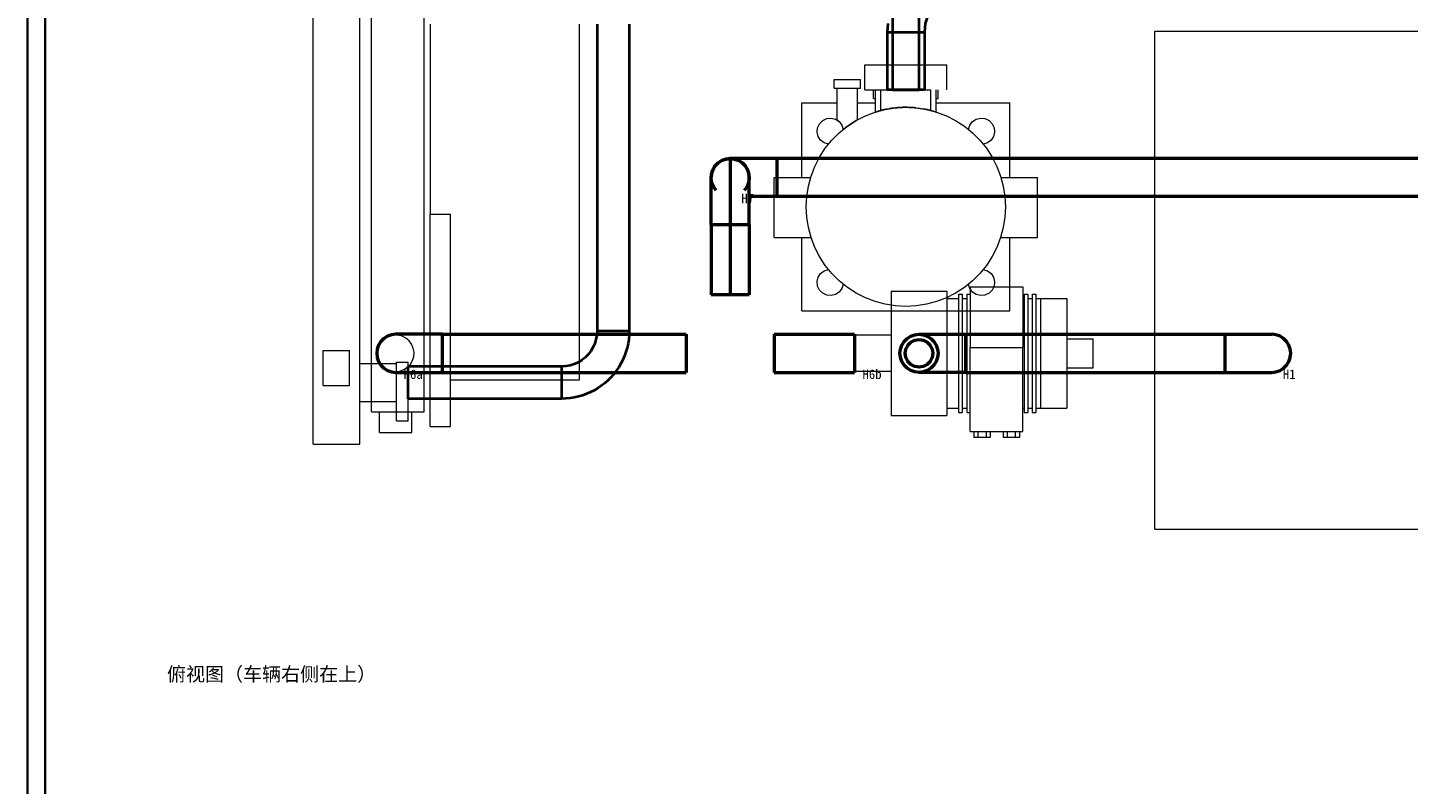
# Model space of a CAD drawing. Header units: millimetres. Extents: x 0 to 1189, y 0 to 841.
# Tile 28 of 53: x 0 to 396, y 442 to 659. Entities that reach past the tile are written whole.
import ezdxf
from ezdxf.enums import TextEntityAlignment as Align

# ---------------------------------------------------------------- set-up
doc = ezdxf.new("R2010")
doc.units = ezdxf.units.MM
for name, color, linetype, lineweight, true_color in [('CONTEXT', 7, 'Continuous', 18, 0xa5a5a5), ('COOLANT', 7, 'Continuous', 50, 0x1e8c46), ('FRAME', 7, 'Continuous', 35, 0x3c3c3c), ('REFRIG', 7, 'Continuous', 40, 0xc83c28), ('TEXT', 7, 'Continuous', 18, 0x141414)]:
    doc.layers.add(name, color=color, linetype=linetype, lineweight=lineweight, true_color=true_color)
doc.styles.add('ZH', font='simsun.ttc')

msp = doc.modelspace()

# ---------------------------------------------------------------- linework, layer by layer
at = {"layer": 'CONTEXT'}
for points in [[(81.9, 539.96), (81.9, 751.64)], [(95.34, 539.96), (95.34, 751.64)], [(98.7, 549.2), (98.7, 742.4)], [(113.82, 549.2), (113.82, 742.4)], [(115.5, 660.44), (115.5, 659.11), (115.5, 657.78), (115.5, 656.45), (115.5, 655.12), (115.5, 653.79), (115.5, 652.46), (115.5, 651.12), (115.5, 649.79), (115.5, 648.46), (115.5, 647.13), (115.5, 645.8), (115.5, 644.47), (115.5, 643.14), (115.5, 641.81), (115.5, 640.48), (115.5, 639.14), (115.5, 637.81), (115.5, 636.48), (115.5, 635.15), (115.5, 633.82), (115.5, 632.49), (115.5, 631.16), (115.5, 629.83), (115.5, 628.5), (115.5, 627.17), (115.5, 625.83), (115.5, 624.5), (115.5, 623.17), (115.5, 621.84), (115.5, 620.51), (115.5, 619.18), (115.5, 617.85), (115.5, 616.52), (115.5, 615.19), (115.5, 613.86), (115.5, 612.52), (115.5, 611.19), (115.5, 609.86), (115.5, 608.53), (115.5, 607.2), (115.5, 605.87)], [(158.34, 558.44), (158.34, 561.35), (158.34, 564.26), (158.34, 567.18), (158.34, 570.09), (158.34, 573), (158.34, 575.91), (158.34, 578.82), (158.34, 581.74), (158.34, 584.65), (158.34, 587.56), (158.34, 590.47), (158.34, 593.38), (158.34, 596.3), (158.34, 599.21), (158.34, 602.12), (158.34, 605.03), (158.34, 607.94), (158.34, 610.86), (158.34, 613.77), (158.34, 616.68), (158.34, 619.59), (158.34, 622.5), (158.34, 625.42), (158.34, 628.33), (158.34, 631.24), (158.34, 634.15), (158.34, 637.06), (158.34, 639.98), (158.34, 642.89), (158.34, 645.8), (158.34, 648.71), (158.34, 651.62), (158.34, 654.54), (158.34, 657.45), (158.34, 660.36)], [(323.4, 515.6), (323.4, 658.4)], [(323.4, 658.4), (516.6, 658.4)], [(240.24, 641.6), (240.24, 648.74)], [(240.24, 648.74), (263.76, 648.74)], [(263.76, 641.6), (263.76, 648.74)], [(231.42, 644.54), (232.68, 644.54), (233.94, 644.54), (235.2, 644.54), (236.46, 644.54), (237.72, 644.54), (238.98, 644.54)], [(231.42, 642.02), (231.42, 644.54)], [(231.42, 642.02), (232.68, 642.02), (233.94, 642.02), (235.2, 642.02), (236.46, 642.02), (237.72, 642.02), (238.98, 642.02)], [(232.26, 632.92), (232.26, 642.02)], [(238.14, 632.97), (238.14, 642.02)], [(238.98, 642.02), (238.98, 644.54)], [(240.24, 641.6), (243.31, 641.6)], [(242.76, 639.08), (242.76, 641.6)], [(242.76, 639.08), (243.31, 639.08)], [(243.31, 641.6), (243.57, 641.6), (243.82, 641.6), (244.08, 641.6), (244.34, 641.6), (244.6, 641.6), (244.86, 641.6)], [(243.31, 635.2), (243.31, 641.6)], [(244.86, 641.6), (246.16, 641.6), (247.46, 641.6), (248.75, 641.6), (250.05, 641.6), (251.35, 641.6), (252.65, 641.6), (253.95, 641.6), (255.25, 641.6), (256.54, 641.6), (257.84, 641.6), (259.14, 641.6)], [(244.86, 635.65), (244.86, 641.6)], [(259.14, 635.65), (259.14, 641.6)], [(260.69, 635.2), (260.69, 641.6)], [(260.69, 639.08), (261.24, 639.08)], [(261.24, 639.08), (261.24, 641.6)], [(222.18, 616.4), (222.18, 637.82)], [(222.18, 637.82), (232.26, 637.82)], [(252, 636.56), (254.99, 636.4), (257.94, 635.94), (260.83, 635.16), (263.62, 634.09), (266.28, 632.73), (268.79, 631.11), (271.11, 629.22), (273.22, 627.11), (275.11, 624.79), (276.73, 622.28), (278.09, 619.62), (279.16, 616.83), (279.94, 613.94), (280.4, 610.99), (280.56, 608), (280.4, 605.01), (279.94, 602.06), (279.16, 599.17), (278.09, 596.38), (276.73, 593.72), (275.11, 591.21), (273.22, 588.89), (271.11, 586.78), (268.79, 584.89), (266.28, 583.27), (263.62, 581.91), (260.83, 580.84), (257.94, 580.06), (254.99, 579.6), (252, 579.44), (249.01, 579.6), (246.06, 580.06), (243.17, 580.84), (240.38, 581.91), (237.72, 583.27), (235.21, 584.89), (232.89, 586.78), (230.78, 588.89), (228.89, 591.21), (227.27, 593.72), (225.91, 596.38), (224.84, 599.17), (224.06, 602.06), (223.6, 605.01), (223.44, 608), (223.6, 610.99), (224.06, 613.94), (224.84, 616.83), (225.91, 619.62), (227.27, 622.28), (228.89, 624.79), (230.78, 627.11), (232.89, 629.22), (235.21, 631.11), (237.72, 632.73), (240.38, 634.09), (243.17, 635.16), (246.06, 635.94), (249.01, 636.4), (252, 636.56)], [(238.14, 637.82), (243.31, 637.82)], [(243.31, 635.2), (243.63, 635.31), (243.95, 635.4), (244.28, 635.5), (244.6, 635.59), (244.93, 635.67), (245.26, 635.75)], [(244.86, 635.65), (244.65, 635.6), (244.45, 635.54), (244.24, 635.49), (244.04, 635.43), (243.83, 635.37), (243.63, 635.31)], [(245, 635.69), (244.98, 635.68), (244.95, 635.68), (244.93, 635.67), (244.91, 635.67), (244.88, 635.66), (244.86, 635.65)], [(245.17, 635.73), (245.15, 635.73), (245.13, 635.72), (245.1, 635.71), (245.08, 635.71), (245.06, 635.7), (245.04, 635.7)], [(245.38, 635.78), (245.34, 635.77), (245.31, 635.77), (245.27, 635.76), (245.24, 635.75), (245.2, 635.74), (245.17, 635.73)], [(245.59, 635.83), (245.56, 635.82), (245.52, 635.82), (245.48, 635.81), (245.45, 635.8), (245.41, 635.79), (245.38, 635.78)], [(245.48, 635.81), (245.51, 635.81), (245.55, 635.82), (245.58, 635.83), (245.61, 635.84), (245.64, 635.84), (245.67, 635.85)], [(245.73, 635.86), (245.71, 635.86), (245.69, 635.85), (245.66, 635.85), (245.64, 635.84), (245.62, 635.84), (245.59, 635.83)], [(245.8, 635.88), (245.79, 635.88), (245.78, 635.87), (245.77, 635.87), (245.76, 635.87), (245.75, 635.87), (245.74, 635.87)], [(246.04, 635.93), (246, 635.92), (245.96, 635.91), (245.92, 635.91), (245.89, 635.9), (245.85, 635.89), (245.81, 635.88)], [(245.86, 635.89), (246.08, 635.94), (246.3, 635.98), (246.52, 636.03), (246.73, 636.07), (246.95, 636.11), (247.17, 636.15)], [(246.07, 635.94), (246.07, 635.94), (246.06, 635.94), (246.06, 635.94), (246.06, 635.94), (246.06, 635.93), (246.05, 635.93)], [(246.09, 635.94), (246.09, 635.94), (246.09, 635.94), (246.09, 635.94), (246.09, 635.94), (246.09, 635.94), (246.09, 635.94)], [(246.14, 635.95), (246.13, 635.95), (246.13, 635.95), (246.13, 635.95), (246.12, 635.95), (246.12, 635.95), (246.11, 635.95)], [(246.6, 636.04), (246.52, 636.03), (246.45, 636.02), (246.37, 636), (246.3, 635.98), (246.22, 635.97), (246.15, 635.95)], [(246.97, 636.11), (246.96, 636.11), (246.96, 636.11), (246.95, 636.11), (246.95, 636.11), (246.95, 636.11), (246.94, 636.11)], [(247.17, 636.15), (247.17, 636.15), (247.17, 636.15), (247.17, 636.15), (247.17, 636.15), (247.17, 636.15), (247.17, 636.15)], [(247.18, 636.15), (247.27, 636.17), (247.36, 636.18), (247.46, 636.2), (247.55, 636.21), (247.65, 636.23), (247.74, 636.24)], [(248.16, 636.3), (248.03, 636.28), (247.91, 636.27), (247.78, 636.25), (247.65, 636.23), (247.53, 636.21), (247.4, 636.19)], [(248.14, 636.3), (248.15, 636.3), (248.15, 636.3), (248.15, 636.3), (248.15, 636.3), (248.15, 636.3), (248.15, 636.3)], [(248.43, 636.34), (248.38, 636.33), (248.34, 636.32), (248.29, 636.32), (248.25, 636.31), (248.2, 636.31), (248.16, 636.3)], [(248.42, 636.33), (248.42, 636.34), (248.42, 636.34), (248.42, 636.34), (248.43, 636.34), (248.43, 636.34), (248.43, 636.34)], [(248.66, 636.36), (248.65, 636.36), (248.63, 636.36), (248.62, 636.36), (248.61, 636.36), (248.6, 636.36), (248.58, 636.35)], [(248.58, 636.35), (248.6, 636.36), (248.61, 636.36), (248.62, 636.36), (248.63, 636.36), (248.65, 636.36), (248.66, 636.36)], [(249.29, 636.43), (249.21, 636.42), (249.14, 636.42), (249.07, 636.41), (249, 636.4), (248.92, 636.39), (248.85, 636.39)], [(249, 636.4), (249.12, 636.41), (249.24, 636.43), (249.36, 636.44), (249.48, 636.45), (249.6, 636.46), (249.72, 636.47)], [(250.15, 636.5), (250.02, 636.49), (249.88, 636.48), (249.75, 636.47), (249.62, 636.46), (249.49, 636.45), (249.36, 636.44)], [(250.03, 636.49), (250.05, 636.49), (250.07, 636.49), (250.09, 636.5), (250.11, 636.5), (250.13, 636.5), (250.15, 636.5)], [(250.15, 636.5), (250.16, 636.5), (250.16, 636.5), (250.16, 636.5), (250.17, 636.5), (250.17, 636.5), (250.17, 636.5)], [(252, 636.56), (251.72, 636.56), (251.44, 636.55), (251.16, 636.55), (250.88, 636.54), (250.6, 636.53), (250.33, 636.51)], [(250.52, 636.52), (250.77, 636.53), (251.01, 636.54), (251.25, 636.55), (251.5, 636.56), (251.74, 636.56), (251.99, 636.56)], [(252, 636.56), (253.2, 636.53), (254.4, 636.46), (255.6, 636.33), (256.79, 636.16), (257.97, 635.93), (259.14, 635.65)], [(252, 636.56), (252.31, 636.56), (252.62, 636.55), (252.93, 636.54), (253.24, 636.53), (253.55, 636.52), (253.86, 636.5)], [(254.92, 636.41), (254.43, 636.46), (253.95, 636.49), (253.46, 636.52), (252.97, 636.54), (252.49, 636.56), (252, 636.56)], [(252, 636.56), (252, 636.56), (252, 636.56), (252, 636.56), (252, 636.56), (252, 636.56), (252, 636.56)], [(253.97, 636.49), (254.47, 636.45), (254.96, 636.41), (255.46, 636.35), (255.96, 636.28), (256.45, 636.21), (256.94, 636.13)], [(260.69, 635.2), (260.08, 635.39), (259.45, 635.57), (258.83, 635.73), (258.2, 635.88), (257.57, 636.01), (256.93, 636.13)], [(257.51, 636.02), (257.68, 635.99), (257.85, 635.96), (258.01, 635.92), (258.18, 635.88), (258.35, 635.85), (258.51, 635.81)], [(258.69, 635.77), (259.03, 635.68), (259.36, 635.59), (259.7, 635.5), (260.03, 635.41), (260.36, 635.31), (260.69, 635.2)], [(260.69, 637.82), (281.82, 637.82)], [(281.82, 616.4), (281.82, 637.82)], [(229.78, 625.94), (228.56, 626.33), (227.54, 627.11), (226.85, 628.19), (226.55, 629.43), (226.68, 630.71), (227.23, 631.86), (228.14, 632.77), (229.29, 633.32), (230.57, 633.45), (231.81, 633.15), (232.89, 632.46), (233.67, 631.44), (234.06, 630.22)], [(232.26, 632.92), (232.4, 632.84), (232.54, 632.74), (232.67, 632.64), (232.8, 632.53), (232.93, 632.42), (233.04, 632.3)], [(234.06, 630.22), (234.71, 630.73), (235.37, 631.22), (236.04, 631.69), (236.73, 632.13), (237.43, 632.56), (238.14, 632.97)], [(235.36, 631.21), (235.14, 631.05), (234.92, 630.89), (234.7, 630.73), (234.49, 630.56), (234.27, 630.39), (234.06, 630.22)], [(238.14, 632.97), (237.74, 632.74), (237.34, 632.51), (236.94, 632.27), (236.55, 632.02), (236.16, 631.76), (235.78, 631.5)], [(269.94, 630.22), (270.33, 631.44), (271.11, 632.46), (272.19, 633.15), (273.43, 633.45), (274.71, 633.32), (275.86, 632.77), (276.77, 631.86), (277.32, 630.71), (277.45, 629.43), (277.15, 628.19), (276.46, 627.11), (275.44, 626.33), (274.22, 625.94)], [(214.2, 616.4), (224.7, 616.4)], [(214.2, 599.18), (214.2, 616.4)], [(279.3, 616.4), (289.8, 616.4)], [(289.8, 599.18), (289.8, 616.4)], [(115.5, 545), (115.5, 605.87)], [(115.5, 605.87), (121.38, 605.87)], [(121.38, 545), (121.38, 605.87)], [(214.2, 599.18), (224.84, 599.18)], [(222.18, 578.18), (222.18, 599.18)], [(279.16, 599.18), (289.8, 599.18)], [(281.82, 578.18), (281.82, 599.18)], [(234.06, 585.78), (233.67, 584.56), (232.89, 583.54), (231.81, 582.85), (230.57, 582.55), (229.29, 582.68), (228.14, 583.23), (227.23, 584.14), (226.68, 585.29), (226.55, 586.57), (226.85, 587.81), (227.54, 588.89), (228.56, 589.67), (229.78, 590.06)], [(274.22, 590.06), (275.44, 589.67), (276.46, 588.89), (277.15, 587.81), (277.45, 586.57), (277.32, 585.29), (276.77, 584.14), (275.86, 583.23), (274.71, 582.68), (273.43, 582.55), (272.19, 582.85), (271.11, 583.54), (270.33, 584.56), (269.94, 585.78)], [(247.8, 583.85), (263.76, 583.85)], [(247.8, 583.85), (247.8, 582.62), (247.8, 581.39), (247.8, 580.16), (247.8, 578.93), (247.8, 577.69), (247.8, 576.46), (247.8, 575.23), (247.8, 574), (247.8, 572.77), (247.8, 571.54), (247.8, 570.31), (247.8, 569.08), (247.8, 567.85), (247.8, 566.62), (247.8, 565.38), (247.8, 564.15), (247.8, 562.92), (247.8, 561.69), (247.8, 560.46), (247.8, 559.23), (247.8, 558), (247.8, 556.77), (247.8, 555.54), (247.8, 554.31), (247.8, 553.07), (247.8, 551.84), (247.8, 550.61), (247.8, 549.38), (247.8, 548.15)], [(263.76, 583.85), (263.76, 582.62), (263.76, 581.39), (263.76, 580.16), (263.76, 578.93), (263.76, 577.69), (263.76, 576.46), (263.76, 575.23), (263.76, 574), (263.76, 572.77), (263.76, 571.54), (263.76, 570.31), (263.76, 569.08), (263.76, 567.85), (263.76, 566.62), (263.76, 565.38), (263.76, 564.15), (263.76, 562.92), (263.76, 561.69), (263.76, 560.46), (263.76, 559.23), (263.76, 558), (263.76, 556.77), (263.76, 555.54), (263.76, 554.31), (263.76, 553.07), (263.76, 551.84), (263.76, 550.61), (263.76, 549.38), (263.76, 548.15)], [(267.12, 583.01), (268.17, 583.01)], [(267.12, 583.01), (267.12, 581.79), (267.12, 580.58), (267.12, 579.37), (267.12, 578.15), (267.12, 576.93), (267.12, 575.72), (267.12, 574.5), (267.12, 573.29), (267.12, 572.08), (267.12, 570.86), (267.12, 569.64), (267.12, 568.43), (267.12, 567.21), (267.12, 566), (267.12, 564.78), (267.12, 563.57), (267.12, 562.36), (267.12, 561.14), (267.12, 559.92), (267.12, 558.71), (267.12, 557.5), (267.12, 556.28), (267.12, 555.07), (267.12, 553.85), (267.12, 552.63), (267.12, 551.42), (267.12, 550.21), (267.12, 548.99)], [(268.17, 583.01), (268.17, 581.79), (268.17, 580.58), (268.17, 579.37), (268.17, 578.15), (268.17, 576.93), (268.17, 575.72), (268.17, 574.5), (268.17, 573.29), (268.17, 572.08), (268.17, 570.86), (268.17, 569.64), (268.17, 568.43), (268.17, 567.21), (268.17, 566), (268.17, 564.78), (268.17, 563.57), (268.17, 562.36), (268.17, 561.14), (268.17, 559.92), (268.17, 558.71), (268.17, 557.5), (268.17, 556.28), (268.17, 555.07), (268.17, 553.85), (268.17, 552.63), (268.17, 551.42), (268.17, 550.21), (268.17, 548.99)], [(269.47, 583.01), (269.47, 581.79), (269.47, 580.58), (269.47, 579.37), (269.47, 578.15), (269.47, 576.93), (269.47, 575.72), (269.47, 574.5), (269.47, 573.29), (269.47, 572.08), (269.47, 570.86), (269.47, 569.64), (269.47, 568.43), (269.47, 567.21), (269.47, 566), (269.47, 564.78), (269.47, 563.57), (269.47, 562.36), (269.47, 561.14), (269.47, 559.92), (269.47, 558.71), (269.47, 557.5), (269.47, 556.28), (269.47, 555.07), (269.47, 553.85), (269.47, 552.63), (269.47, 551.42), (269.47, 550.21), (269.47, 548.99)], [(269.47, 583.01), (270.48, 583.01)], [(270.48, 585.11), (285.6, 585.11)], [(270.48, 585.11), (270.48, 583.87), (270.48, 582.62), (270.48, 581.38), (270.48, 580.13), (270.48, 578.88), (270.48, 577.64), (270.48, 576.39), (270.48, 575.15), (270.48, 573.9), (270.48, 572.66), (270.48, 571.41), (270.48, 570.17), (270.48, 568.92), (270.48, 567.68)], [(285.6, 585.11), (285.6, 583.87), (285.6, 582.62), (285.6, 581.38), (285.6, 580.13), (285.6, 578.88), (285.6, 577.64), (285.6, 576.39), (285.6, 575.15), (285.6, 573.9), (285.6, 572.66), (285.6, 571.41), (285.6, 570.17), (285.6, 568.92), (285.6, 567.68)], [(285.94, 583.01), (285.94, 581.79), (285.94, 580.58), (285.94, 579.37), (285.94, 578.15), (285.94, 576.93), (285.94, 575.72), (285.94, 574.5), (285.94, 573.29), (285.94, 572.08), (285.94, 570.86), (285.94, 569.64), (285.94, 568.43), (285.94, 567.21), (285.94, 566), (285.94, 564.78), (285.94, 563.57), (285.94, 562.36), (285.94, 561.14), (285.94, 559.92), (285.94, 558.71), (285.94, 557.5), (285.94, 556.28), (285.94, 555.07), (285.94, 553.85), (285.94, 552.63), (285.94, 551.42), (285.94, 550.21), (285.94, 548.99)], [(285.94, 583.01), (286.99, 583.01)], [(286.99, 583.01), (286.99, 581.79), (286.99, 580.58), (286.99, 579.37), (286.99, 578.15), (286.99, 576.93), (286.99, 575.72), (286.99, 574.5), (286.99, 573.29), (286.99, 572.08), (286.99, 570.86), (286.99, 569.64), (286.99, 568.43), (286.99, 567.21), (286.99, 566), (286.99, 564.78), (286.99, 563.57), (286.99, 562.36), (286.99, 561.14), (286.99, 559.92), (286.99, 558.71), (286.99, 557.5), (286.99, 556.28), (286.99, 555.07), (286.99, 553.85), (286.99, 552.63), (286.99, 551.42), (286.99, 550.21), (286.99, 548.99)], [(288.29, 583.01), (288.29, 581.79), (288.29, 580.58), (288.29, 579.37), (288.29, 578.15), (288.29, 576.93), (288.29, 575.72), (288.29, 574.5), (288.29, 573.29), (288.29, 572.08), (288.29, 570.86), (288.29, 569.64), (288.29, 568.43), (288.29, 567.21), (288.29, 566), (288.29, 564.78), (288.29, 563.57), (288.29, 562.36), (288.29, 561.14), (288.29, 559.92), (288.29, 558.71), (288.29, 557.5), (288.29, 556.28), (288.29, 555.07), (288.29, 553.85), (288.29, 552.63), (288.29, 551.42), (288.29, 550.21), (288.29, 548.99)], [(288.29, 583.01), (289.34, 583.01)], [(289.34, 583.01), (289.34, 581.79), (289.34, 580.58), (289.34, 579.37), (289.34, 578.15), (289.34, 576.93), (289.34, 575.72), (289.34, 574.5), (289.34, 573.29), (289.34, 572.08), (289.34, 570.86), (289.34, 569.64), (289.34, 568.43), (289.34, 567.21), (289.34, 566), (289.34, 564.78), (289.34, 563.57), (289.34, 562.36), (289.34, 561.14), (289.34, 559.92), (289.34, 558.71), (289.34, 557.5), (289.34, 556.28), (289.34, 555.07), (289.34, 553.85), (289.34, 552.63), (289.34, 551.42), (289.34, 550.21), (289.34, 548.99)], [(263.76, 581.75), (267.12, 581.75)], [(268.17, 581.75), (269.47, 581.75)], [(285.6, 581.75), (285.94, 581.75)], [(286.99, 581.75), (288.29, 581.75)], [(289.34, 581.75), (290.64, 581.75)], [(290.64, 581.75), (290.64, 580.54), (290.64, 579.33), (290.64, 578.12), (290.64, 576.9), (290.64, 575.69), (290.64, 574.48), (290.64, 573.27), (290.64, 572.06), (290.64, 570.85), (290.64, 569.63), (290.64, 568.42), (290.64, 567.21), (290.64, 566), (290.64, 564.79), (290.64, 563.58), (290.64, 562.37), (290.64, 561.15), (290.64, 559.94), (290.64, 558.73), (290.64, 557.52), (290.64, 556.31), (290.64, 555.1), (290.64, 553.88), (290.64, 552.67), (290.64, 551.46), (290.64, 550.25)], [(290.64, 581.75), (298.2, 581.75)], [(290.64, 581.75), (290.64, 580.54), (290.64, 579.33), (290.64, 578.12), (290.64, 576.9), (290.64, 575.69), (290.64, 574.48), (290.64, 573.27), (290.64, 572.06), (290.64, 570.85), (290.64, 569.63), (290.64, 568.42), (290.64, 567.21), (290.64, 566), (290.64, 564.79), (290.64, 563.58), (290.64, 562.37), (290.64, 561.15), (290.64, 559.94), (290.64, 558.73), (290.64, 557.52), (290.64, 556.31), (290.64, 555.1), (290.64, 553.88), (290.64, 552.67), (290.64, 551.46), (290.64, 550.25)], [(298.2, 581.75), (298.2, 580.54), (298.2, 579.33), (298.2, 578.12), (298.2, 576.9), (298.2, 575.69), (298.2, 574.48), (298.2, 573.27), (298.2, 572.06), (298.2, 570.85), (298.2, 569.63), (298.2, 568.42), (298.2, 567.21), (298.2, 566), (298.2, 564.79), (298.2, 563.58), (298.2, 562.37), (298.2, 561.15), (298.2, 559.94), (298.2, 558.73), (298.2, 557.52), (298.2, 556.31), (298.2, 555.1), (298.2, 553.88), (298.2, 552.67), (298.2, 551.46), (298.2, 550.25)], [(222.18, 578.18), (281.82, 578.18)], [(105.63, 560.75), (106.84, 560.89), (107.99, 561.31), (109, 561.98), (109.84, 562.86), (110.45, 563.92), (110.8, 565.09), (110.87, 566.31), (110.66, 567.51), (110.18, 568.62), (109.45, 569.6), (108.51, 570.39), (107.43, 570.93), (106.24, 571.21), (105.02, 571.21), (103.83, 570.93), (102.75, 570.39), (101.81, 569.6), (101.08, 568.62), (100.6, 567.51), (100.39, 566.31), (100.46, 565.09), (100.81, 563.92), (101.42, 562.86), (102.26, 561.98), (103.27, 561.31), (104.42, 560.89), (105.63, 560.75)], [(237.3, 560.75), (237.3, 562.06), (237.3, 563.38), (237.3, 564.69), (237.3, 566), (237.3, 567.31), (237.3, 568.62), (237.3, 569.94), (237.3, 571.25)], [(247.8, 571.25), (237.3, 571.25)], [(84.84, 566.84), (92.4, 566.84)], [(84.84, 556.76), (84.84, 566.84)], [(92.4, 556.76), (92.4, 566.84)], [(270.48, 543.53), (270.48, 567.68)], [(270.48, 567.68), (285.6, 567.68)], [(285.6, 543.53), (285.6, 567.68)], [(298.2, 570.2), (305.76, 570.2)], [(305.76, 561.8), (305.76, 570.2)], [(95.34, 563.06), (105.84, 563.06)], [(105.84, 546.68), (105.84, 563.48)], [(105.84, 563.48), (109.2, 563.48)], [(109.2, 546.68), (109.2, 563.48)], [(247.8, 560.75), (237.3, 560.75)], [(298.2, 561.8), (305.76, 561.8)], [(84.84, 556.76), (92.4, 556.76)], [(121.38, 558.44), (158.34, 558.44)], [(95.34, 552.14), (105.84, 552.14)], [(98.7, 549.2), (113.82, 549.2)], [(101.01, 543.32), (101.01, 549.2)], [(110.25, 543.32), (110.25, 549.2)], [(247.8, 548.15), (263.76, 548.15)], [(263.76, 550.25), (267.12, 550.25)], [(267.12, 548.99), (268.17, 548.99)], [(268.17, 550.25), (269.47, 550.25)], [(269.47, 548.99), (270.48, 548.99)], [(285.6, 550.25), (285.94, 550.25)], [(285.94, 548.99), (286.99, 548.99)], [(286.99, 550.25), (288.29, 550.25)], [(288.29, 548.99), (289.34, 548.99)], [(289.34, 550.25), (290.64, 550.25)], [(290.64, 550.25), (298.2, 550.25)], [(101.01, 543.32), (102.33, 543.32), (103.65, 543.32), (104.97, 543.32), (106.29, 543.32), (107.61, 543.32), (108.93, 543.32), (110.25, 543.32)], [(105.84, 546.68), (109.2, 546.68)], [(115.5, 545), (121.38, 545)], [(270.48, 543.53), (285.6, 543.53)], [(271.51, 543.53), (271.51, 541.89)], [(272.68, 543.53), (272.68, 541.89)], [(275, 543.53), (275, 541.89)], [(276.17, 543.53), (276.17, 541.89)], [(279.91, 543.53), (279.91, 541.89)], [(281.08, 543.53), (281.08, 541.89)], [(283.4, 543.53), (283.4, 541.89)], [(284.57, 543.53), (284.57, 541.89)], [(81.9, 539.96), (83.12, 539.96), (84.34, 539.96), (85.57, 539.96), (86.79, 539.96), (88.01, 539.96), (89.23, 539.96), (90.45, 539.96), (91.67, 539.96), (92.9, 539.96), (94.12, 539.96), (95.34, 539.96)], [(272.68, 541.89), (271.51, 541.89)], [(275, 541.89), (272.68, 541.89)], [(276.17, 541.89), (275, 541.89)], [(281.08, 541.89), (279.91, 541.89)], [(283.4, 541.89), (281.08, 541.89)], [(284.57, 541.89), (283.4, 541.89)], [(323.4, 515.6), (516.6, 515.6)]]:
    msp.add_lwpolyline(points, dxfattribs=at)
at = {"layer": 'COOLANT'}
for points in [[(201.6, 621.86), (200.39, 621.72), (199.23, 621.32), (198.2, 620.67), (197.33, 619.8), (196.68, 618.77), (196.28, 617.61), (196.14, 616.4)], [(201.6, 621.86), (200.39, 621.72), (199.23, 621.32), (198.2, 620.67), (197.33, 619.8), (196.68, 618.77), (196.28, 617.61), (196.14, 616.4)], [(197.61, 612.67), (196.86, 613.69), (196.36, 614.85), (196.15, 616.1), (196.23, 617.36), (196.59, 618.58), (197.23, 619.67), (198.1, 620.59), (199.15, 621.28), (200.34, 621.71), (201.6, 621.86)], [(215.04, 621.86), (213.82, 621.86), (212.6, 621.86), (211.37, 621.86), (210.15, 621.86), (208.93, 621.86), (207.71, 621.86), (206.49, 621.86), (205.27, 621.86), (204.04, 621.86), (202.82, 621.86), (201.6, 621.86)], [(201.6, 621.86), (202.86, 621.71), (204.05, 621.28), (205.1, 620.59), (205.97, 619.67), (206.61, 618.58), (206.97, 617.36), (207.05, 616.1), (206.84, 614.85), (206.34, 613.69), (205.59, 612.67)], [(207.06, 616.4), (206.92, 617.61), (206.52, 618.77), (205.87, 619.8), (205, 620.67), (203.97, 621.32), (202.81, 621.72), (201.6, 621.86)], [(207.06, 616.4), (206.92, 617.61), (206.52, 618.77), (205.87, 619.8), (205, 620.67), (203.97, 621.32), (202.81, 621.72), (201.6, 621.86)], [(201.6, 621.86), (201.6, 620.6), (201.6, 619.34), (201.6, 618.08), (201.6, 616.82), (201.6, 615.56), (201.6, 614.3), (201.6, 613.04), (201.6, 611.78), (201.6, 610.52), (201.6, 609.26), (201.6, 608), (201.6, 606.74), (201.6, 605.48), (201.6, 604.22), (201.6, 602.96)], [(507.36, 621.86), (215.04, 621.86)], [(215.04, 610.94), (215.04, 612.15), (215.04, 613.37), (215.04, 614.58), (215.04, 615.79), (215.04, 617.01), (215.04, 618.22), (215.04, 619.43), (215.04, 620.65), (215.04, 621.86)], [(196.14, 602.96), (196.14, 604.18), (196.14, 605.4), (196.14, 606.63), (196.14, 607.85), (196.14, 609.07), (196.14, 610.29), (196.14, 611.51), (196.14, 612.73), (196.14, 613.96), (196.14, 615.18), (196.14, 616.4)], [(207.06, 602.96), (207.06, 604.18), (207.06, 605.4), (207.06, 606.63), (207.06, 607.85), (207.06, 609.07), (207.06, 610.29), (207.06, 611.51), (207.06, 612.73), (207.06, 613.96), (207.06, 615.18), (207.06, 616.4)], [(215.04, 610.94), (213.71, 610.94), (212.38, 610.94), (211.05, 610.94), (209.72, 610.94), (208.39, 610.94), (207.06, 610.94)], [(507.36, 610.94), (215.04, 610.94)], [(196.14, 602.96), (197.05, 602.96), (197.96, 602.96), (198.87, 602.96), (199.78, 602.96), (200.69, 602.96), (201.6, 602.96)], [(196.14, 602.96), (196.14, 582.8)], [(201.6, 602.96), (202.51, 602.96), (203.42, 602.96), (204.33, 602.96), (205.24, 602.96), (206.15, 602.96), (207.06, 602.96)], [(201.6, 602.96), (201.6, 582.8)], [(207.06, 602.96), (207.06, 582.8)], [(201.6, 582.8), (200.69, 582.8), (199.78, 582.8), (198.87, 582.8), (197.96, 582.8), (197.05, 582.8), (196.14, 582.8)], [(207.06, 582.8), (206.15, 582.8), (205.24, 582.8), (204.33, 582.8), (203.42, 582.8), (202.51, 582.8), (201.6, 582.8)], [(105.63, 571.46), (104.42, 571.32), (103.26, 570.92), (102.23, 570.27), (101.36, 569.4), (100.71, 568.37), (100.31, 567.21), (100.17, 566), (100.31, 564.78), (100.71, 563.63), (101.36, 562.6), (102.23, 561.73), (103.26, 561.08), (104.42, 560.68), (105.63, 560.54)], [(105.63, 571.46), (104.42, 571.32), (103.26, 570.92), (102.23, 570.27), (101.36, 569.4), (100.71, 568.37), (100.31, 567.21), (100.17, 566), (100.31, 564.78), (100.71, 563.63), (101.36, 562.6), (102.23, 561.73), (103.26, 561.08), (104.42, 560.68), (105.63, 560.54)], [(119.07, 571.46), (117.85, 571.46), (116.63, 571.46), (115.4, 571.46), (114.18, 571.46), (112.96, 571.46), (111.74, 571.46), (110.52, 571.46), (109.3, 571.46), (108.07, 571.46), (106.85, 571.46), (105.63, 571.46)], [(119.07, 560.54), (119.07, 561.75), (119.07, 562.97), (119.07, 564.18), (119.07, 565.39), (119.07, 566.61), (119.07, 567.82), (119.07, 569.03), (119.07, 570.25), (119.07, 571.46)], [(119.07, 571.46), (189, 571.46)], [(189, 571.46), (189, 570.25), (189, 569.03), (189, 567.82), (189, 566.61), (189, 565.39), (189, 564.18), (189, 562.97), (189, 561.75), (189, 560.54)], [(214.2, 571.46), (237.3, 571.46)], [(214.2, 571.46), (214.2, 570.25), (214.2, 569.03), (214.2, 567.82), (214.2, 566.61), (214.2, 565.39), (214.2, 564.18), (214.2, 562.97), (214.2, 561.75), (214.2, 560.54)], [(237.3, 571.46), (237.3, 570.25), (237.3, 569.03), (237.3, 567.82), (237.3, 566.61), (237.3, 565.39), (237.3, 564.18), (237.3, 562.97), (237.3, 561.75), (237.3, 560.54)], [(255.78, 571.46), (256.99, 571.32), (258.15, 570.92), (259.18, 570.27), (260.05, 569.4), (260.7, 568.37), (261.1, 567.21), (261.24, 566), (261.1, 564.78), (260.7, 563.63), (260.05, 562.6), (259.18, 561.73), (258.15, 561.08), (256.99, 560.68), (255.78, 560.54), (254.57, 560.68), (253.41, 561.08), (252.38, 561.73), (251.51, 562.6), (250.86, 563.63), (250.46, 564.78), (250.32, 566), (250.46, 567.21), (250.86, 568.37), (251.51, 569.4), (252.38, 570.27), (253.41, 570.92), (254.57, 571.32), (255.78, 571.46)], [(255.78, 571.46), (257, 571.46), (258.22, 571.46), (259.45, 571.46), (260.67, 571.46), (261.89, 571.46), (263.11, 571.46), (264.33, 571.46), (265.55, 571.46), (266.78, 571.46), (268, 571.46), (269.22, 571.46)], [(269.22, 571.46), (343.56, 571.46)], [(269.22, 560.54), (269.22, 561.75), (269.22, 562.97), (269.22, 564.18), (269.22, 565.39), (269.22, 566.61), (269.22, 567.82), (269.22, 569.03), (269.22, 570.25), (269.22, 571.46)], [(343.56, 571.46), (344.78, 571.46), (346, 571.46), (347.23, 571.46), (348.45, 571.46), (349.67, 571.46), (350.89, 571.46), (352.11, 571.46), (353.33, 571.46), (354.56, 571.46), (355.78, 571.46), (357, 571.46)], [(343.56, 571.46), (343.56, 570.25), (343.56, 569.03), (343.56, 567.82), (343.56, 566.61), (343.56, 565.39), (343.56, 564.18), (343.56, 562.97), (343.56, 561.75), (343.56, 560.54)], [(357, 560.54), (358.21, 560.68), (359.37, 561.08), (360.4, 561.73), (361.27, 562.6), (361.92, 563.63), (362.32, 564.78), (362.46, 566), (362.32, 567.21), (361.92, 568.37), (361.27, 569.4), (360.4, 570.27), (359.37, 570.92), (358.21, 571.32), (357, 571.46)], [(255.78, 569.99), (257.01, 569.79), (258.13, 569.23), (259.01, 568.35), (259.57, 567.23), (259.77, 566), (259.57, 564.77), (259.01, 563.65), (258.13, 562.77), (257.01, 562.21), (255.78, 562.01), (254.55, 562.21), (253.43, 562.77), (252.55, 563.65), (251.99, 564.77), (251.79, 566), (251.99, 567.23), (252.55, 568.35), (253.43, 569.23), (254.55, 569.79), (255.78, 569.99)], [(105.63, 560.54), (106.85, 560.54), (108.07, 560.54), (109.3, 560.54), (110.52, 560.54), (111.74, 560.54), (112.96, 560.54), (114.18, 560.54), (115.4, 560.54), (116.63, 560.54), (117.85, 560.54), (119.07, 560.54)], [(119.07, 560.54), (189, 560.54)], [(214.2, 560.54), (237.3, 560.54)], [(269.22, 560.54), (268, 560.54), (266.78, 560.54), (265.55, 560.54), (264.33, 560.54), (263.11, 560.54), (261.89, 560.54), (260.67, 560.54), (259.45, 560.54), (258.22, 560.54), (257, 560.54), (255.78, 560.54)], [(269.22, 560.54), (343.56, 560.54)], [(343.56, 560.54), (344.78, 560.54), (346, 560.54), (347.23, 560.54), (348.45, 560.54), (349.67, 560.54), (350.89, 560.54), (352.11, 560.54), (353.33, 560.54), (354.56, 560.54), (355.78, 560.54), (357, 560.54)]]:
    msp.add_lwpolyline(points, dxfattribs=at)
at = {"layer": 'FRAME'}
for points in [[(0, 0), (1189, 0), (1189, 841), (0, 841)], [(5, 5), (1184, 5), (1184, 836), (5, 836)]]:
    msp.add_lwpolyline(points, close=True, dxfattribs=at)
at = {"layer": 'REFRIG'}
for points in [[(269.05, 669.87), (267.83, 669.8), (266.62, 669.61), (265.43, 669.29), (264.29, 668.85), (263.19, 668.3), (262.16, 667.63), (261.21, 666.86), (260.34, 665.99), (259.57, 665.04), (258.9, 664.01), (258.35, 662.91), (257.91, 661.77), (257.59, 660.58), (257.4, 659.37), (257.33, 658.15)], [(248.22, 641.6), (248.22, 663.1)], [(255.78, 641.6), (255.78, 663.1)], [(163.38, 660.42), (163.38, 572.38)], [(172.62, 660.42), (172.62, 572.38)], [(246.8, 660.57), (246.7, 659.36), (246.67, 658.15)], [(246.67, 658.15), (246.67, 641.6)], [(246.67, 658.15), (248, 658.15), (249.33, 658.15), (250.67, 658.15), (252, 658.15), (253.33, 658.15), (254.67, 658.15), (256, 658.15), (257.33, 658.15)], [(257.33, 658.15), (257.33, 641.6)], [(257.33, 641.6), (256, 641.6), (254.67, 641.6), (253.33, 641.6), (252, 641.6), (250.67, 641.6), (249.33, 641.6), (248, 641.6), (246.67, 641.6)], [(248.22, 641.6), (249.48, 641.6), (250.74, 641.6), (252, 641.6), (253.26, 641.6), (254.52, 641.6), (255.78, 641.6)], [(172.62, 572.38), (172.58, 571.17), (172.47, 569.95), (172.28, 568.75), (172.01, 567.56), (171.67, 566.39), (171.26, 565.24), (170.77, 564.12), (170.22, 563.04), (169.6, 561.99), (168.91, 560.98), (168.17, 560.02), (167.36, 559.1), (166.5, 558.24), (165.58, 557.43), (164.62, 556.69), (163.61, 556), (162.56, 555.38), (161.48, 554.83), (160.36, 554.34), (159.21, 553.93), (158.04, 553.59), (156.85, 553.32), (155.65, 553.13), (154.43, 553.02), (153.22, 552.98)], [(163.38, 572.38), (163.31, 571.16), (163.08, 569.95), (162.72, 568.78), (162.22, 567.66), (161.58, 566.61), (160.82, 565.64), (159.96, 564.78), (158.99, 564.02), (157.94, 563.38), (156.82, 562.88), (155.65, 562.52), (154.44, 562.29), (153.22, 562.22)], [(172.62, 572.38), (171.3, 572.38), (169.98, 572.38), (168.66, 572.38), (167.34, 572.38), (166.02, 572.38), (164.7, 572.38), (163.38, 572.38)], [(109.2, 552.98), (109.2, 554.3), (109.2, 555.62), (109.2, 556.94), (109.2, 558.26), (109.2, 559.58), (109.2, 560.9), (109.2, 562.22)], [(153.22, 562.22), (109.2, 562.22)], [(153.22, 562.22), (153.22, 560.9), (153.22, 559.58), (153.22, 558.26), (153.22, 556.94), (153.22, 555.62), (153.22, 554.3), (153.22, 552.98)], [(153.22, 552.98), (109.2, 552.98)]]:
    msp.add_lwpolyline(points, dxfattribs=at)

# ---------------------------------------------------------------- texts
at = {"layer": 'COOLANT', "style": 'ZH'}
for s, p in [('H7', (206.6, 610.4)), ('H6a', (110.63, 560)), ('H6b', (242.3, 560)), ('H1', (362, 560))]:
    msp.add_text(s, height=2.7, dxfattribs=at).set_placement(p, align=Align.MIDDLE_CENTER)
at = {"layer": 'TEXT', "style": 'ZH'}
msp.add_text('俯视图（车辆右侧在上）', height=4, dxfattribs=at).set_placement((40, 474), align=Align.MIDDLE_LEFT)

doc.saveas('drawing.dxf')
